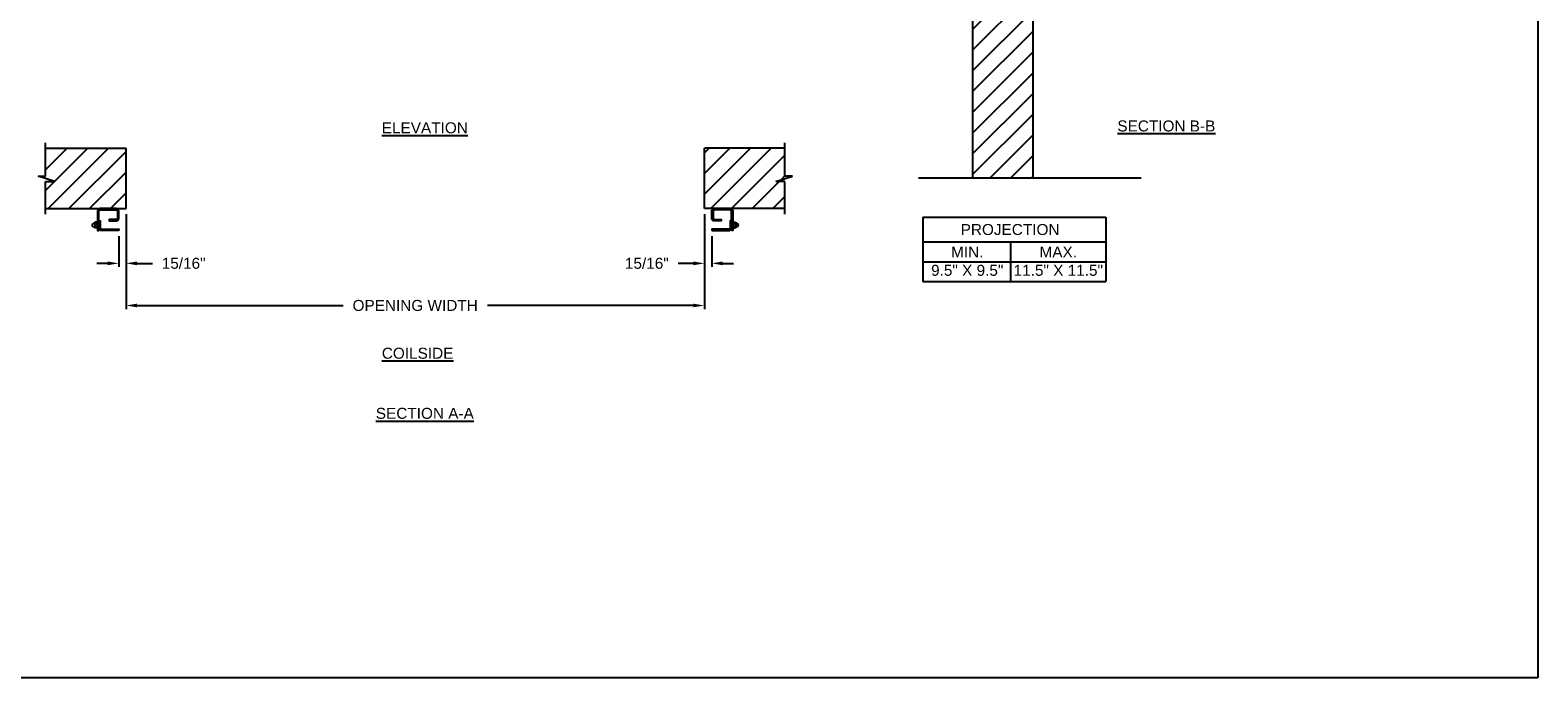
# Model space of a CAD drawing. Header units: inches. Extents: x 169.6 to 213.7, y 214.8 to 266.5.
# Tile 11 of 18: x 176.2 to 189.1, y 253.2 to 258.7. Entities that reach past the tile are written whole.
import ezdxf

# ---------------------------------------------------------------- set-up
doc = ezdxf.new("R2010")
doc.units = ezdxf.units.IN
doc.header["$LTSCALE"] = 0.25
doc.header["$MEASUREMENT"] = 0
doc.layers.add('ANNOTATIONS', color=1, linetype='Continuous')
doc.layers.add('PUSH UP OPERATION LH', color=7, linetype='Continuous')
doc.styles.add('ARIAL', font='arial.ttf', dxfattribs={"height": 0.09375})
doc.dimstyles.new('STANDARD$0', dxfattribs={"dimtxt": 0.09375, "dimasz": 0.09375, "dimexe": 0.03125, "dimexo": 0.046875, "dimgap": 0.09, "dimtad": 0, "dimtih": 1, "dimtoh": 1, "dimdec": 4, "dimzin": 0, "dimdsep": 46, "dimtxsty": 'ARIAL', "dimcen": 0.09, "dimadec": 0, "dimazin": 0, "dimtfac": 1, "dimtdec": 4, "dimtofl": 0, "dimtmove": 0, "dimatfit": 1, "dimfxl": 1, "dimtolj": 1, "dimtzin": 0, "dimarcsym": 0})
pattern_1 = [(45, (22.09341, 1.48703), (-0.08838835, 0.08838835), [])]

# ---------------------------------------------------------------- blocks, each defined once
blk = doc.blocks.new('*D9')
at = {"layer": 'ANNOTATIONS', "color": 0, "lineweight": -2, "transparency": 16777216}
for p, q in [((181.942, 257.157), (181.942, 256.705)), ((182.005, 256.969), (182.005, 256.705)), ((181.848, 256.736), (181.718, 256.736)), ((182.098, 256.736), (182.192, 256.736))]:
    blk.add_line(p, q, dxfattribs=at)
at = {"layer": 'ANNOTATIONS', "color": 0, "transparency": 16777216}
for points in [[(181.848, 256.752), (181.848, 256.72), (181.942, 256.736)], [(182.098, 256.752), (182.098, 256.72), (182.005, 256.736)]]:
    blk.add_solid(points, dxfattribs=at)
at = {"layer": 'defpoints', "color": 0, "transparency": 16777216}
for p in [(181.942, 257.203), (182.005, 257.016), (182.005, 256.736)]:
    blk.add_point(p, dxfattribs=at)
at = {"layer": 'ANNOTATIONS', "color": 0, "transparency": 16777216, "insert": (181.451, 256.736), "char_height": 0.0938, "attachment_point": 5, "style": 'ARIAL'}
blk.add_mtext('\\A1;15/16"', dxfattribs=at)
blk = doc.blocks.new('*D10')
at = {"layer": 'ANNOTATIONS', "color": 0, "lineweight": -2, "transparency": 16777216}
for p, q in [((177.005, 257.157), (177.005, 256.705)), ((176.942, 256.969), (176.942, 256.705)), ((176.848, 256.736), (176.755, 256.736)), ((177.098, 256.736), (177.229, 256.736))]:
    blk.add_line(p, q, dxfattribs=at)
at = {"layer": 'ANNOTATIONS', "color": 0, "transparency": 16777216}
for points in [[(176.848, 256.752), (176.848, 256.72), (176.942, 256.736)], [(177.098, 256.752), (177.098, 256.72), (177.005, 256.736)]]:
    blk.add_solid(points, dxfattribs=at)
at = {"layer": 'defpoints', "color": 0, "transparency": 16777216}
for p in [(177.005, 257.203), (176.942, 257.016), (176.942, 256.736)]:
    blk.add_point(p, dxfattribs=at)
at = {"layer": 'ANNOTATIONS', "color": 0, "transparency": 16777216, "insert": (177.496, 256.736), "char_height": 0.0938, "attachment_point": 5, "style": 'ARIAL'}
blk.add_mtext('\\A1;15/16"', dxfattribs=at)
blk = doc.blocks.new('*D14')
at = {"layer": 'ANNOTATIONS', "color": 0, "lineweight": -2, "transparency": 16777216}
for p, q in [((177.005, 256.97), (177.005, 256.345)), ((181.942, 256.973), (181.942, 256.345)), ((177.098, 256.376), (178.857, 256.376)), ((181.848, 256.376), (180.09, 256.376))]:
    blk.add_line(p, q, dxfattribs=at)
at = {"layer": 'ANNOTATIONS', "color": 0, "transparency": 16777216}
for points in [[(177.098, 256.392), (177.098, 256.361), (177.005, 256.376)], [(181.848, 256.392), (181.848, 256.361), (181.942, 256.376)]]:
    blk.add_solid(points, dxfattribs=at)
at = {"layer": 'defpoints', "color": 0, "transparency": 16777216}
for p in [(177.005, 257.017), (181.942, 257.019), (181.942, 256.376)]:
    blk.add_point(p, dxfattribs=at)
at = {"layer": 'ANNOTATIONS', "color": 0, "transparency": 16777216, "insert": (179.473, 256.376), "char_height": 0.09375, "attachment_point": 5, "style": 'ARIAL'}
blk.add_mtext('\\A1;OPENING WIDTH', dxfattribs=at)

msp = doc.modelspace()

# ---------------------------------------------------------------- hatches: boundary and pattern name
at = {"layer": 'PUSH UP OPERATION LH', "linetype": 'Continuous'}
h = msp.add_hatch(dxfattribs=at)
h.set_pattern_fill('ANSI31', color=256, style=0)
h.set_pattern_definition(pattern_1)
h.paths.add_polyline_path([(184.74846, 259.4683), (184.51196, 259.4683), (184.51196, 259.53296), (184.47355, 259.3996), (184.47355, 259.4683), (184.23283, 259.4683), (184.23283, 257.46658), (184.74846, 257.46658)])
at = {"layer": 'PUSH UP OPERATION LH'}
h = msp.add_hatch(dxfattribs=at)
h.set_pattern_fill('ANSI31', color=256, style=0)
h.set_pattern_definition(pattern_1)
h.paths.add_polyline_path([(182.62971, 257.43493), (182.55174, 257.43493), (182.69381, 257.48183), (182.62971, 257.48183), (182.62971, 257.71903), (181.94221, 257.71903), (181.94221, 257.20341), (182.62971, 257.20341)])
h.paths.add_polyline_path([(177.00471, 257.71903), (176.31721, 257.71903), (176.31721, 257.48183), (176.2531, 257.48183), (176.39517, 257.43493), (176.31721, 257.43493), (176.31721, 257.20341), (177.00471, 257.20341)])

# ---------------------------------------------------------------- linework, layer by layer
at = {"layer": 'ANNOTATIONS'}
for p, q in [((183.80629, 257.1312), (183.80629, 256.57983)), ((183.80629, 257.1312), (185.3714, 257.1312)), ((185.3714, 257.1312), (185.3714, 256.57983)), ((183.80629, 256.91973), (185.3714, 256.91973)), ((184.55666, 256.91973), (184.55666, 256.57983)), ((183.80629, 256.74978), (185.3714, 256.74978)), ((183.80629, 256.57983), (185.3714, 256.57983))]:
    msp.add_line(p, q, dxfattribs=at)
at = {"layer": 'defpoints'}
msp.add_lwpolyline([(189.05875, 253.19707), (169.58887, 253.19707), (169.58887, 265.93218), (189.05875, 265.93218)], close=True, dxfattribs=at)
at = {"layer": 'PUSH UP OPERATION LH', "linetype": 'Continuous'}
for p, q in [((184.23283, 259.4683), (184.23283, 257.46694)), ((184.74846, 257.46694), (184.74846, 259.4683)), ((176.31721, 257.48183), (176.31721, 257.76591)), ((182.62971, 257.48183), (182.62971, 257.76591)), ((176.39517, 257.43493), (176.2531, 257.48183)), ((176.2531, 257.48183), (176.31721, 257.48183)), ((182.55174, 257.43493), (182.69381, 257.48183)), ((182.69381, 257.48183), (182.62971, 257.48183)), ((183.77139, 257.46694), (185.67081, 257.46694)), ((176.31721, 257.15653), (176.31721, 257.43493)), ((176.31721, 257.43493), (176.39517, 257.43493)), ((182.62971, 257.43493), (182.55174, 257.43493)), ((182.62971, 257.15653), (182.62971, 257.43493)), ((176.7285, 257.07816), (176.71951, 257.07296)), ((176.73715, 257.0806), (176.73706, 257.04449)), ((176.75723, 257.08632), (176.74113, 257.08632)), ((176.76057, 257.08085), (176.76057, 257.04469)), ((176.78307, 257.08632), (176.77182, 257.07607)), ((182.16385, 257.08632), (182.1751, 257.07607)), ((182.18635, 257.08085), (182.18635, 257.04469)), ((182.18969, 257.08632), (182.20578, 257.08632)), ((182.20976, 257.0806), (182.20985, 257.04449)), ((182.21841, 257.07816), (182.2274, 257.07296)), ((176.72903, 257.04733), (176.71952, 257.0528)), ((176.75761, 257.03945), (176.74032, 257.03945)), ((176.74035, 257.05117), (176.75734, 257.05117)), ((176.74073, 257.0746), (176.75751, 257.0746)), ((176.76057, 257.07607), (176.77182, 257.07607)), ((176.76057, 257.0497), (176.77182, 257.0497)), ((176.78307, 257.03945), (176.77182, 257.0497)), ((182.16385, 257.03945), (182.1751, 257.0497)), ((182.18635, 257.07607), (182.1751, 257.07607)), ((182.18635, 257.0497), (182.1751, 257.0497)), ((182.18931, 257.03945), (182.20659, 257.03945)), ((182.20619, 257.0746), (182.18941, 257.0746)), ((182.20657, 257.05117), (182.18957, 257.05117)), ((182.21789, 257.04733), (182.22739, 257.0528))]:
    msp.add_line(p, q, dxfattribs=at)
at = {"layer": 'PUSH UP OPERATION LH'}
for p, q in [((176.31721, 257.71903), (177.00471, 257.71903)), ((177.00471, 257.20341), (177.00471, 257.71903)), ((181.94221, 257.20341), (181.94221, 257.71903)), ((182.62971, 257.71903), (181.94221, 257.71903)), ((176.31721, 257.20341), (177.00471, 257.20341)), ((182.62971, 257.20341), (181.94221, 257.20341))]:
    msp.add_line(p, q, dxfattribs=at)
for points in [[(176.77182, 257.01601), (176.77182, 257.18054, -0.41421356), (176.78354, 257.19226), (176.91924, 257.19226, -0.41421356), (176.93096, 257.18054), (176.93096, 257.12101, -0.41421356), (176.91924, 257.10929), (176.86018, 257.10929), (176.86018, 257.09804), (176.91924, 257.09804, 0.41421356), (176.94221, 257.12101), (176.94221, 257.18054, 0.41421356), (176.91924, 257.20351), (176.78354, 257.20351, 0.41421356), (176.76057, 257.18054), (176.76057, 257.01601)], [(176.94221, 257.01601), (176.79479, 257.01601, -0.41421356), (176.77182, 257.03898), (176.77182, 257.09804), (176.78307, 257.09804), (176.78307, 257.03898, 0.41421356), (176.79479, 257.02726), (176.94221, 257.02726)], [(182.1751, 257.01601), (182.1751, 257.18054, 0.41421356), (182.16338, 257.19226), (182.02768, 257.19226, 0.41421356), (182.01596, 257.18054), (182.01596, 257.12101, 0.41421356), (182.02768, 257.10929), (182.08674, 257.10929), (182.08674, 257.09804), (182.02768, 257.09804, -0.41421356), (182.00471, 257.12101), (182.00471, 257.18054, -0.41421356), (182.02768, 257.20351), (182.16338, 257.20351, -0.41421356), (182.18635, 257.18054), (182.18635, 257.01601)], [(182.00471, 257.01601), (182.15213, 257.01601, 0.41421356), (182.1751, 257.03898), (182.1751, 257.09804), (182.16385, 257.09804), (182.16385, 257.03898, -0.41421356), (182.15213, 257.02726), (182.00471, 257.02726)]]:
    msp.add_lwpolyline(points, format="xyb", close=True, dxfattribs=at)
at = {"layer": 'PUSH UP OPERATION LH', "linetype": 'Continuous'}
for centre, radius, start, end in [((176.73721, 257.06288), 0.01758, 90.184042, 119.68122), ((176.74359, 257.08037), 0.00644, 112.427996, 243.626692), ((176.75363, 257.08037), 0.00695, 303.947004, 58.858046), ((182.19328, 257.08037), 0.00695, 121.141954, 236.052996), ((182.20333, 257.08037), 0.00644, 296.373308, 67.572004), ((182.20971, 257.06288), 0.01758, 60.31878, 89.815958), ((176.72549, 257.06288), 0.01172, 120.664607, 239.400072), ((176.73721, 257.06288), 0.01758, 242.263062, 269.396152), ((176.74372, 257.04522), 0.0067, 117.308129, 239.509767), ((176.76065, 257.06288), 0.02344, 150, 210), ((176.7535, 257.04522), 0.00708, 305.441007, 57.149167), ((176.73721, 257.06288), 0.02344, 330, 30), ((182.20971, 257.06288), 0.02344, 150, 210), ((182.19341, 257.04522), 0.00708, 122.850833, 234.558993), ((182.2032, 257.04522), 0.0067, 300.490233, 62.691871), ((182.18627, 257.06288), 0.02344, 330, 30), ((182.20971, 257.06288), 0.01758, 270.603848, 297.736938), ((182.22143, 257.06288), 0.01172, 300.599928, 59.335393)]:
    msp.add_arc(centre, radius, start, end, dxfattribs=at)

# ---------------------------------------------------------------- texts
at = {"layer": 'ANNOTATIONS', "char_height": 0.09375, "attachment_point": 2, "style": 'ARIAL'}
for s, insert, width in [('{\\LELEVATION}', (179.55534, 257.94019), 3.0834986), ('{\\LSECTION B-B}', (185.88675, 257.95615), 1.3823677), ('{\\LCOILSIDE}', (179.49398, 256.01552), 1.3823677), ('{\\LSECTION A-A}', (179.55534, 255.50236), 1.3823677)]:
    msp.add_mtext(s, dxfattribs=dict(at, insert=insert, width=width))
for s, width, insert in [('PROJECTION ', 1.7594917, (184.55249, 257.07177)), ('MIN.\\P9.5" X 9.5" ', 0.6711642, (184.18647, 256.87978)), ('MAX.\\P11.5" X 11.5"', 0.7869326, (184.96412, 256.87978))]:
    msp.add_mtext_dynamic_manual_height_columns(s, width=width, gutter_width=1.36268, heights=[0], dxfattribs=dict(at, insert=insert))

# ---------------------------------------------------------------- dimensions: what is measured, and where the dimension line sits
at = {"layer": 'ANNOTATIONS'}
for base, p1, p2, picture, middle in [((176.94221, 256.73607), (177.00471, 257.20341), (176.94221, 257.01601), '*D10', (177.49578, 256.73607)), ((182.00471, 256.73607), (181.94221, 257.20341), (182.00471, 257.01601), '*D9', (181.45114, 256.73607))]:
    dim = msp.add_linear_dim(base=base, p1=p1, p2=p2, text='15/16"', dimstyle='STANDARD$0', dxfattribs=at)
    dim.commit()
    dim.dimension.update_dxf_attribs({"geometry": picture, "text_midpoint": middle, "dimtype": 160})
dim = msp.add_linear_dim(base=(181.94221, 256.37644), p1=(177.00471, 257.01653), p2=(181.94221, 257.0195), text='OPENING WIDTH', dimstyle='STANDARD$0', dxfattribs=at)
dim.commit()
dim.dimension.update_dxf_attribs({"geometry": '*D14', "text_midpoint": (179.47346, 256.37644)})

doc.saveas('drawing.dxf')
